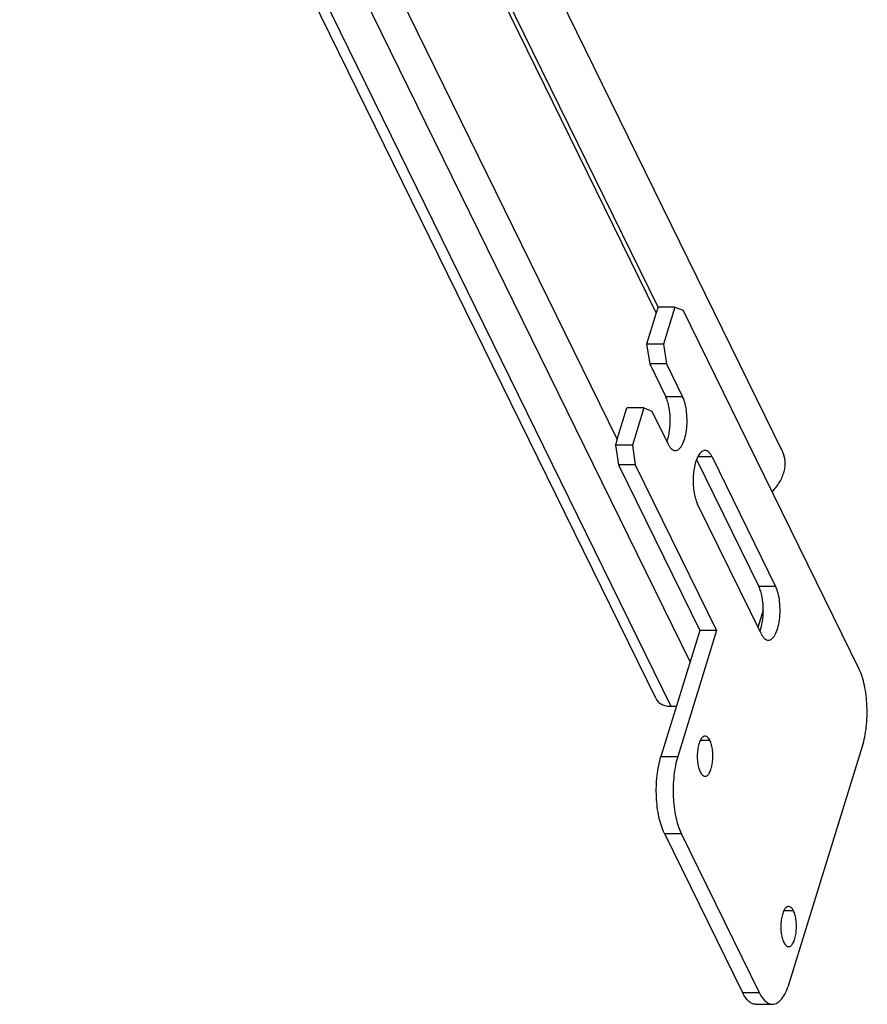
# Model space of a CAD drawing. Header units: millimetres. Extents: x 0 to 2100, y 0 to 2970.
# Tile 10 of 12: x 1192 to 1425, y 882 to 1152. Entities that reach past the tile are written whole.
import ezdxf

# ---------------------------------------------------------------- set-up
doc = ezdxf.new("R2010")
doc.units = ezdxf.units.MM
doc.header["$LTSCALE"] = 193.6
doc.layers.get('0').update_dxf_attribs({"linetype": 'CONTINUOUS'})

msp = doc.modelspace()

# ---------------------------------------------------------------- linework, layer by layer
at = {"color": 9, "linetype": 'CONTINUOUS'}
for p, q in [((1356.06, 1036.76), (1196.06, 1362.79)), ((1370.81, 963.65), (1177.41, 1357.75)), ((1376, 975.81), (1188.57, 1357.75)), ((1366.74, 1071.32), (1272.3, 1263.75)), ((1373.95, 1048.38), (1369.34, 1048.38)), ((1382.03, 1031.91), (1378.04, 1031.91)), ((1399.42, 996.48), (1394.81, 996.48)), ((1381.42, 954.32), (1378.76, 954.32)), ((1368, 949.94), (1372.61, 949.94)), ((1368.95, 928.86), (1373.55, 928.86)), ((1404.3, 907.7), (1401.64, 907.7)), ((1390.3, 885.35), (1394.91, 885.35))]:
    msp.add_line(p, q, dxfattribs=at)
at = {"color": 7, "linetype": 'CONTINUOUS'}
for p, q in [((1366.58, 965.86), (1173.19, 1359.96)), ((1367.2, 1072.91), (1273.55, 1263.75)), ((1401.3, 1033.42), (1288.27, 1263.75)), ((1367.23, 1072.93), (1366.74, 1071.32)), ((1367.22, 1072.87), (1367.2, 1072.91)), ((1371.84, 1072.93), (1367.23, 1072.93)), ((1371.84, 1072.93), (1368.7, 1062.76)), ((1371.84, 1072.93), (1374.06, 1072.08)), ((1366.74, 1071.32), (1364.09, 1062.76)), ((1391.8, 1035.94), (1374.06, 1072.08)), ((1368.7, 1062.76), (1364.09, 1062.76)), ((1364.09, 1062.76), (1364.92, 1057.39)), ((1368.7, 1062.76), (1369.52, 1057.39)), ((1364.92, 1057.39), (1369.34, 1048.38)), ((1369.52, 1057.39), (1364.92, 1057.39)), ((1369.52, 1057.39), (1373.95, 1048.38)), ((1356.06, 1036.76), (1358.7, 1045.32)), ((1363.31, 1045.32), (1358.7, 1045.32)), ((1363.31, 1045.32), (1360.17, 1035.15)), ((1363.31, 1045.32), (1365.53, 1044.47)), ((1365.53, 1044.47), (1369.95, 1035.46)), ((1356.06, 1036.76), (1355.56, 1035.15)), ((1355.56, 1035.15), (1356.39, 1029.78)), ((1360.17, 1035.15), (1355.56, 1035.15)), ((1360.17, 1035.15), (1360.99, 1029.78)), ((1422.26, 973.87), (1391.8, 1035.94)), ((1356.39, 1029.78), (1378.65, 984.4)), ((1360.99, 1029.78), (1356.39, 1029.78)), ((1360.99, 1029.78), (1383.26, 984.4)), ((1377.75, 1031.24), (1394.81, 996.48)), ((1382.03, 1031.91), (1399.42, 996.48)), ((1395.42, 983.55), (1378.04, 1018.98)), ((1396.03, 989.95), (1394.58, 985.27)), ((1378.65, 984.4), (1368, 949.94)), ((1383.26, 984.4), (1372.61, 949.94)), ((1383.26, 984.4), (1378.65, 984.4)), ((1372.24, 963.65), (1370.81, 963.65)), ((1403.11, 887.78), (1423.2, 952.79)), ((1368.95, 928.86), (1390.3, 885.35)), ((1373.55, 928.86), (1394.91, 885.35)), ((1393.93, 882.1), (1398.54, 882.1))]:
    msp.add_line(p, q, dxfattribs=at)
for points, knots in [([(1369.63, 1036.12), (1369.8, 1036.56), (1370.09, 1037.51), (1370.49, 1039.61), (1370.64, 1042.39), (1370.37, 1045.13), (1369.87, 1047.12), (1369.53, 1047.99), (1369.34, 1048.38)], [0, 0, 0, 0, 0.112932, 0.238704, 0.510773, 0.77704, 0.895947, 1, 1, 1, 1]), ([(1371.95, 1033.67), (1372.12, 1033.67), (1372.48, 1033.74), (1372.97, 1034.06), (1373.43, 1034.55), (1374.03, 1035.5), (1374.61, 1037.07), (1375.04, 1039.27), (1375.21, 1041.7), (1375.09, 1044.16), (1374.7, 1046.41), (1374.24, 1047.79), (1373.95, 1048.38)], [0, 0, 0, 0, 0.031393, 0.066536, 0.107892, 0.156539, 0.275362, 0.417885, 0.573838, 0.730884, 0.876531, 1, 1, 1, 1]), ([(1369.95, 1035.46), (1370.08, 1035.19), (1370.35, 1034.71), (1370.84, 1034.13), (1371.37, 1033.76), (1371.77, 1033.67), (1371.95, 1033.67)], [0, 0, 0, 0, 0.315948, 0.582084, 0.804557, 1, 1, 1, 1]), ([(1380.03, 1033.69), (1379.89, 1033.69), (1379.6, 1033.64), (1379.19, 1033.43), (1378.79, 1033.08), (1378.27, 1032.41), (1377.71, 1031.28), (1377.23, 1029.63), (1376.91, 1027.72), (1376.79, 1025.66), (1376.87, 1023.59), (1377.06, 1022.23), (1377.2, 1021.58)], [0, 0, 0, 0, 0.031366, 0.065416, 0.104134, 0.148636, 0.256056, 0.386402, 0.534075, 0.691377, 0.849614, 1, 1, 1, 1]), ([(1382.03, 1031.91), (1381.9, 1032.17), (1381.63, 1032.65), (1381.14, 1033.23), (1380.61, 1033.6), (1380.22, 1033.69), (1380.03, 1033.69)], [0, 0, 0, 0, 0.315948, 0.582084, 0.804557, 1, 1, 1, 1]), ([(1398.46, 1022.37), (1399.25, 1023.19), (1400.6, 1024.93), (1401.87, 1027.84), (1402.18, 1030.77), (1401.69, 1032.62), (1401.3, 1033.42)], [0, 0, 0, 0, 0.281503, 0.540405, 0.777205, 1, 1, 1, 1]), ([(1377.2, 1021.58), (1377.29, 1021.1), (1377.52, 1020.22), (1377.85, 1019.36), (1378.04, 1018.98)], [0, 0, 0, 0, 0.532917, 1, 1, 1, 1]), ([(1396.03, 989.95), (1396.03, 991.16), (1395.89, 992.93), (1395.38, 995.1), (1395.02, 996.05), (1394.81, 996.48)], [0, 0, 0, 0, 0.544219, 0.788055, 1, 1, 1, 1]), ([(1397.42, 981.76), (1397.59, 981.76), (1397.95, 981.84), (1398.44, 982.15), (1398.9, 982.65), (1399.5, 983.6), (1400.08, 985.17), (1400.52, 987.36), (1400.68, 989.8), (1400.56, 992.26), (1400.17, 994.51), (1399.71, 995.88), (1399.42, 996.48)], [0, 0, 0, 0, 0.031393, 0.066536, 0.107892, 0.156539, 0.275362, 0.417885, 0.573838, 0.730884, 0.876531, 1, 1, 1, 1]), ([(1395.1, 984.21), (1395.43, 985.06), (1395.88, 986.97), (1396.03, 988.91), (1396.03, 989.95)], [0, 0, 0, 0, 0.466672, 1, 1, 1, 1]), ([(1395.42, 983.55), (1395.55, 983.29), (1395.83, 982.81), (1396.31, 982.23), (1396.84, 981.85), (1397.24, 981.76), (1397.42, 981.76)], [0, 0, 0, 0, 0.315948, 0.582084, 0.804557, 1, 1, 1, 1]), ([(1423.2, 952.79), (1423.46, 953.6), (1423.88, 955.33), (1424.43, 959.01), (1424.57, 963.76), (1424.03, 968.41), (1423.16, 971.74), (1422.58, 973.21), (1422.26, 973.87)], [0, 0, 0, 0, 0.118656, 0.247503, 0.519266, 0.780756, 0.89736, 1, 1, 1, 1]), ([(1366.58, 965.86), (1366.75, 965.52), (1367.22, 964.87), (1368.21, 964.17), (1369.45, 963.74), (1370.34, 963.65), (1370.81, 963.65)], [0, 0, 0, 0, 0.226855, 0.465046, 0.722054, 1, 1, 1, 1]), ([(1380.09, 955.51), (1379.98, 955.51), (1379.74, 955.46), (1379.41, 955.25), (1379.1, 954.92), (1378.71, 954.29), (1378.32, 953.24), (1378.03, 951.78), (1377.92, 950.16), (1377.99, 948.52), (1378.26, 947.02), (1378.56, 946.1), (1378.76, 945.7)], [0, 0, 0, 0, 0.031393, 0.066536, 0.107892, 0.156539, 0.275362, 0.417885, 0.573838, 0.730884, 0.876531, 1, 1, 1, 1]), ([(1381.42, 954.32), (1381.33, 954.5), (1381.15, 954.82), (1380.83, 955.2), (1380.47, 955.45), (1380.21, 955.51), (1380.09, 955.51)], [0, 0, 0, 0, 0.315948, 0.582084, 0.804557, 1, 1, 1, 1]), ([(1380.09, 944.51), (1380.2, 944.51), (1380.44, 944.56), (1380.77, 944.77), (1381.07, 945.1), (1381.47, 945.74), (1381.86, 946.78), (1382.15, 948.25), (1382.26, 949.87), (1382.18, 951.51), (1381.92, 953.01), (1381.61, 953.93), (1381.42, 954.32)], [0, 0, 0, 0, 0.031393, 0.066536, 0.107892, 0.156539, 0.275362, 0.417885, 0.573838, 0.730884, 0.876531, 1, 1, 1, 1]), ([(1368.95, 928.86), (1368.62, 929.52), (1368.05, 930.99), (1367.17, 934.32), (1366.63, 938.97), (1366.77, 943.72), (1367.33, 947.4), (1367.75, 949.13), (1368, 949.94)], [0, 0, 0, 0, 0.10264, 0.219244, 0.480734, 0.752497, 0.881344, 1, 1, 1, 1]), ([(1372.61, 949.94), (1372.36, 949.13), (1371.93, 947.4), (1371.38, 943.72), (1371.24, 938.97), (1371.78, 934.32), (1372.66, 930.99), (1373.23, 929.52), (1373.55, 928.86)], [0, 0, 0, 0, 0.118656, 0.247503, 0.519266, 0.780756, 0.89736, 1, 1, 1, 1]), ([(1378.76, 945.7), (1378.84, 945.53), (1379.03, 945.21), (1379.35, 944.82), (1379.7, 944.57), (1379.97, 944.51), (1380.09, 944.51)], [0, 0, 0, 0, 0.315948, 0.582084, 0.804557, 1, 1, 1, 1]), ([(1402.97, 908.89), (1402.86, 908.89), (1402.62, 908.84), (1402.29, 908.63), (1401.98, 908.3), (1401.58, 907.67), (1401.2, 906.62), (1400.9, 905.16), (1400.79, 903.53), (1400.87, 901.9), (1401.13, 900.4), (1401.44, 899.48), (1401.64, 899.08)], [0, 0, 0, 0, 0.031393, 0.066536, 0.107892, 0.156539, 0.275362, 0.417885, 0.573838, 0.730884, 0.876531, 1, 1, 1, 1]), ([(1404.3, 907.7), (1404.21, 907.88), (1404.03, 908.19), (1403.71, 908.58), (1403.35, 908.83), (1403.09, 908.89), (1402.97, 908.89)], [0, 0, 0, 0, 0.315948, 0.582084, 0.804557, 1, 1, 1, 1]), ([(1402.97, 897.89), (1403.08, 897.89), (1403.32, 897.94), (1403.65, 898.15), (1403.95, 898.48), (1404.35, 899.12), (1404.74, 900.16), (1405.03, 901.62), (1405.14, 903.25), (1405.06, 904.89), (1404.8, 906.39), (1404.49, 907.31), (1404.3, 907.7)], [0, 0, 0, 0, 0.031393, 0.066536, 0.107892, 0.156539, 0.275362, 0.417885, 0.573838, 0.730884, 0.876531, 1, 1, 1, 1]), ([(1401.64, 899.08), (1401.72, 898.91), (1401.9, 898.59), (1402.23, 898.2), (1402.58, 897.95), (1402.85, 897.89), (1402.97, 897.89)], [0, 0, 0, 0, 0.315948, 0.582084, 0.804557, 1, 1, 1, 1]), ([(1398.54, 882.1), (1398.76, 882.1), (1399.22, 882.17), (1399.88, 882.47), (1400.51, 882.95), (1401.37, 883.88), (1402.31, 885.5), (1402.86, 886.96), (1403.11, 887.78)], [0, 0, 0, 0, 0.085908, 0.17754, 0.27941, 0.394403, 0.668127, 1, 1, 1, 1]), ([(1393.93, 882.1), (1393.6, 882.1), (1392.88, 882.27), (1391.92, 882.95), (1391.03, 884), (1390.54, 884.87), (1390.3, 885.35)], [0, 0, 0, 0, 0.195443, 0.417916, 0.684053, 1, 1, 1, 1]), ([(1394.91, 885.35), (1395.14, 884.87), (1395.63, 884), (1396.52, 882.95), (1397.49, 882.27), (1398.2, 882.1), (1398.54, 882.1)], [0, 0, 0, 0, 0.315947, 0.582084, 0.804557, 1, 1, 1, 1])]:
    msp.add_open_spline(points, degree=3, knots=knots, dxfattribs=at)

doc.saveas('drawing.dxf')
